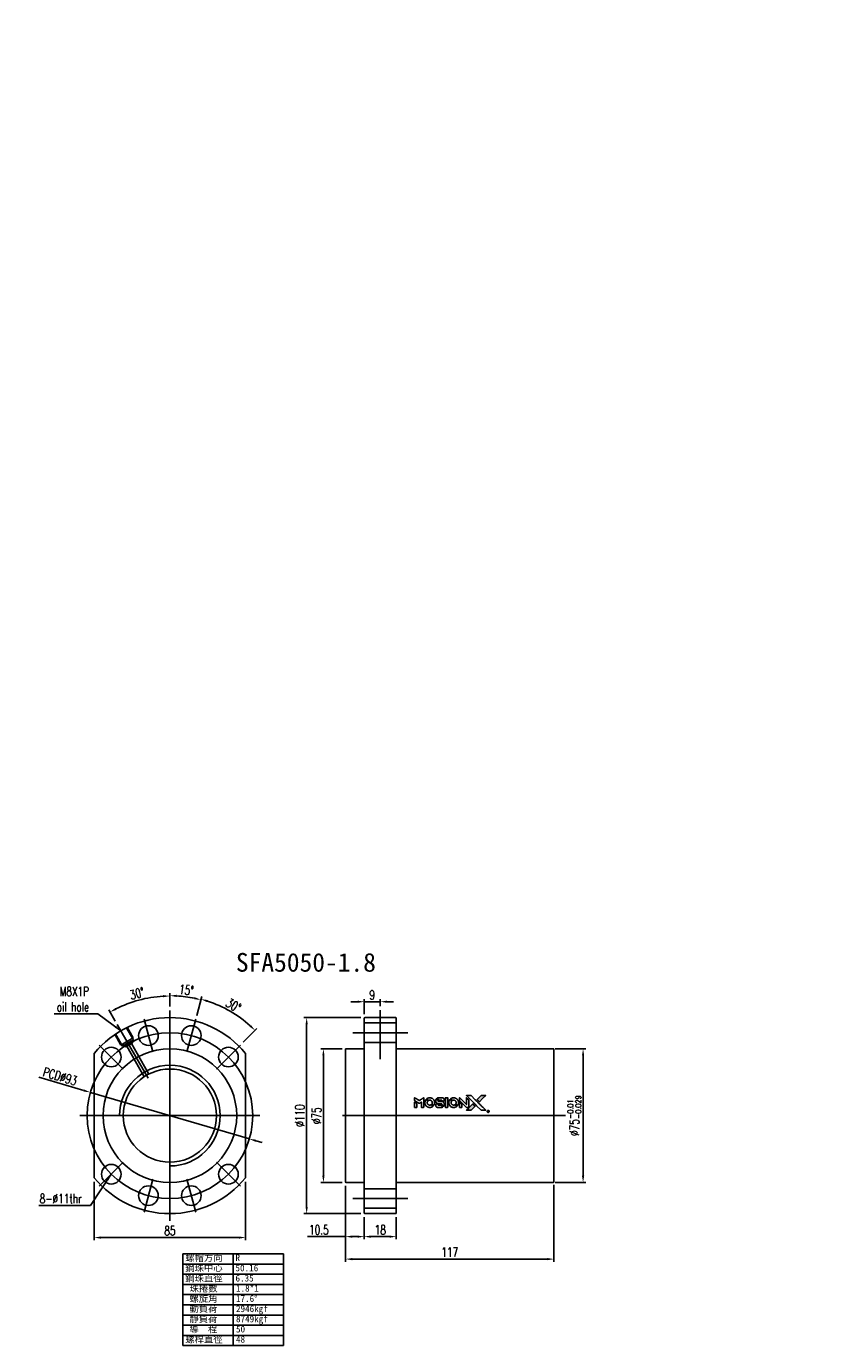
# Model space of a CAD drawing. Extents: x 0 to 906, y -35 to 705.
import ezdxf
from ezdxf.enums import TextEntityAlignment as Align
from ezdxf.lldxf.tags import DXFTag

# ---------------------------------------------------------------- set-up
doc = ezdxf.new("R2010")
doc.units = 0
doc.header["$LTSCALE"] = 2
doc.header["$MEASUREMENT"] = 0
for name, color, linetype in [('CL', 1, 'CENTER'), ('DIM', 4, 'Continuous'), ('HID', 2, 'DASHED')]:
    doc.layers.add(name, color=color, linetype=linetype)
doc.styles.add('DIM-7', font='SIMPLEX.shx', dxfattribs={"width": 0.7, "bigfont": 'chineset.shx'})
doc.styles.add('T', font='txt')
tags = doc.linetypes.add('CENTER', pattern=[2, 1.25, -0.25, 0.25, -0.25]).pattern_tags.tags
tags[10:11] = [DXFTag(74, 4), DXFTag(75, 0), DXFTag(340, '0'), DXFTag(46, 0.0), DXFTag(50, 0.0), DXFTag(44, 0.0), DXFTag(45, 0.0)]
tags[8:9] = [DXFTag(74, 4), DXFTag(75, 0), DXFTag(340, '0'), DXFTag(46, 0.0), DXFTag(50, 0.0), DXFTag(44, 0.0), DXFTag(45, 0.0)]
tags[6:7] = [DXFTag(74, 4), DXFTag(75, 0), DXFTag(340, '0'), DXFTag(46, 0.0), DXFTag(50, 0.0), DXFTag(44, 0.0), DXFTag(45, 0.0)]
tags[4:5] = [DXFTag(74, 4), DXFTag(75, 0), DXFTag(340, '0'), DXFTag(46, 0.0), DXFTag(50, 0.0), DXFTag(44, 0.0), DXFTag(45, 0.0)]
tags = doc.linetypes.add('DASHED', pattern=[0.75, 0.5, -0.25]).pattern_tags.tags
tags[6:7] = [DXFTag(74, 4), DXFTag(75, 0), DXFTag(340, '0'), DXFTag(46, 0.0), DXFTag(50, 0.0), DXFTag(44, 0.0), DXFTag(45, 0.0)]
tags[4:5] = [DXFTag(74, 4), DXFTag(75, 0), DXFTag(340, '0'), DXFTag(46, 0.0), DXFTag(50, 0.0), DXFTag(44, 0.0), DXFTag(45, 0.0)]
doc.dimstyles.new('CNS', dxfattribs={"dimtxt": 3.5, "dimasz": 2.5, "dimexe": 1, "dimexo": 1.5, "dimgap": 0.09, "dimtad": 0, "dimdsep": 46, "dimtxsty": 'DIM-7', "dimcen": 0.09, "dimclrd": 1, "dimclre": 1, "dimclrt": 4, "dimadec": 0, "dimazin": 0, "dimtfac": 1, "dimtix": 1, "dimtmove": 2, "dimatfit": 3, "dimfxl": 1, "dimtvp": 0.971429, "dimtolj": 1, "dimarcsym": 0})

# ---------------------------------------------------------------- blocks, each defined once
blk = doc.blocks.new('salomechen')
at = {"layer": 'DIM', "color": 4, "insert": (137.9, 152.31), "char_height": 3, "attachment_point": 1, "style": 'DIM-7'}
blk.add_mtext('\\A1;', dxfattribs=at)
blk = doc.blocks.new('*D4')
at = {"lineweight": -2, "transparency": 16777216}
for p, q in [((38.31, 56.73), (38.31, 23.96)), ((123.31, 56.73), (123.31, 23.96)), ((42.06, 25.46), (119.56, 25.46))]:
    blk.add_line(p, q, dxfattribs=at)
at = {"transparency": 16777216}
for points in [[(42.06, 26.08), (42.06, 24.83), (38.31, 25.46)], [(119.56, 26.08), (119.56, 24.83), (123.31, 25.46)]]:
    blk.add_solid(points, dxfattribs=at)
at = {"layer": 'DEFPOINTS', "color": 0, "transparency": 16777216}
for p in [(38.31, 58.98), (123.31, 58.98), (123.31, 25.46)]:
    blk.add_point(p, dxfattribs=at)
at = {"transparency": 16777216, "insert": (80.81, 29.28), "char_height": 5.25, "attachment_point": 5, "style": 'DIM-7'}
blk.add_mtext('\\A1;85', dxfattribs=at)
blk = doc.blocks.new('*D5')
at = {"lineweight": -2, "transparency": 16777216}
for p, q in [((80.81, 155.14), (80.81, 162.52)), ((50.18, 146.94), (46.49, 153.33))]:
    blk.add_line(p, q, dxfattribs=at)
blk.add_arc((80.81, 93.89), 67.13, 93.20102, 116.79898, dxfattribs=at)
at = {"transparency": 16777216}
for points in [[(77.04, 161.54), (77.07, 160.3), (80.81, 161.02)], [(50.84, 153.26), (50.24, 154.36), (47.24, 152.03)]]:
    blk.add_solid(points, dxfattribs=at)
at = {"layer": 'DEFPOINTS', "color": 0, "transparency": 16777216}
for p in [(69.15, 160), (80.81, 152.89), (51.31, 144.99), (68.68, 114.9), (80.81, 34.89)]:
    blk.add_point(p, dxfattribs=at)
at = {"transparency": 16777216, "insert": (62.44, 162.43), "char_height": 5.25, "attachment_point": 5, "rotation": 15, "style": 'DIM-7'}
blk.add_mtext('\\A1;30°', dxfattribs=at)
blk = doc.blocks.new('*D6')
at = {"lineweight": -2, "transparency": 16777216}
for p, q in [((7.19, 115.41), (32.57, 107.99)), ((125.44, 80.85), (36.17, 106.94)), ((129.04, 79.8), (132.64, 78.75))]:
    blk.add_line(p, q, dxfattribs=at)
at = {"transparency": 16777216}
for points in [[(32.75, 108.59), (32.4, 107.39), (36.17, 106.94)], [(129.21, 80.4), (128.86, 79.2), (125.44, 80.85)]]:
    blk.add_solid(points, dxfattribs=at)
at = {"layer": 'DEFPOINTS', "color": 0, "transparency": 16777216}
for p in [(36.17, 106.94), (125.44, 80.85)]:
    blk.add_point(p, dxfattribs=at)
at = {"transparency": 16777216, "insert": (19.15, 115.9), "char_height": 5.25, "attachment_point": 5, "rotation": 343.70853, "style": 'DIM-7'}
blk.add_mtext('\\A1;PCD∅93', dxfattribs=at)
blk = doc.blocks.new('*D7')
at = {"lineweight": -2, "transparency": 16777216}
for p, q in [((179.38, 54.44), (179.38, 24.48)), ((189.88, 36.94), (189.88, 24.48)), ((179.38, 25.98), (157.97, 25.98)), ((186.13, 25.98), (183.13, 25.98))]:
    blk.add_line(p, q, dxfattribs=at)
at = {"transparency": 16777216}
for points in [[(183.13, 26.61), (183.13, 25.36), (179.38, 25.98)], [(186.13, 26.61), (186.13, 25.36), (189.88, 25.98)]]:
    blk.add_solid(points, dxfattribs=at)
at = {"layer": 'DEFPOINTS', "color": 0, "transparency": 16777216}
for p in [(179.38, 56.69), (189.88, 39.19), (189.88, 25.98)]:
    blk.add_point(p, dxfattribs=at)
at = {"transparency": 16777216, "insert": (164.42, 29.81), "char_height": 5.25, "attachment_point": 5, "style": 'DIM-7'}
blk.add_mtext('\\A1;10.5', dxfattribs=at)
blk = doc.blocks.new('*D8')
at = {"lineweight": -2, "transparency": 16777216}
for p, q in [((189.88, 36.94), (189.88, 24.48)), ((207.88, 36.94), (207.88, 24.48)), ((193.63, 25.98), (204.13, 25.98))]:
    blk.add_line(p, q, dxfattribs=at)
at = {"transparency": 16777216}
for points in [[(193.63, 26.61), (193.63, 25.36), (189.88, 25.98)], [(204.13, 26.61), (204.13, 25.36), (207.88, 25.98)]]:
    blk.add_solid(points, dxfattribs=at)
at = {"layer": 'DEFPOINTS', "color": 0, "transparency": 16777216}
for p in [(189.88, 39.19), (207.88, 39.19), (207.88, 25.98)]:
    blk.add_point(p, dxfattribs=at)
at = {"transparency": 16777216, "insert": (198.88, 29.81), "char_height": 5.25, "attachment_point": 5, "style": 'DIM-7'}
blk.add_mtext('\\A1;18', dxfattribs=at)
blk = doc.blocks.new('*D9')
at = {"lineweight": -2, "transparency": 16777216}
for p, q in [((179.38, 54.44), (179.38, 11.87)), ((296.38, 55), (296.38, 11.87)), ((183.13, 13.37), (292.63, 13.37))]:
    blk.add_line(p, q, dxfattribs=at)
at = {"transparency": 16777216}
for points in [[(183.13, 13.99), (183.13, 12.74), (179.38, 13.37)], [(292.63, 13.99), (292.63, 12.74), (296.38, 13.37)]]:
    blk.add_solid(points, dxfattribs=at)
at = {"layer": 'DEFPOINTS', "color": 0, "transparency": 16777216}
for p in [(179.38, 56.69), (296.38, 57.25), (296.38, 13.37)]:
    blk.add_point(p, dxfattribs=at)
at = {"transparency": 16777216, "insert": (237.88, 17.19), "char_height": 5.25, "attachment_point": 5, "style": 'DIM-7'}
blk.add_mtext('\\A1;117', dxfattribs=at)
blk = doc.blocks.new('*D10')
at = {"lineweight": -2, "transparency": 16777216}
for p, q in [((177.43, 131.39), (165.48, 131.39)), ((166.98, 127.64), (166.98, 60.14)), ((177.43, 56.39), (165.48, 56.39))]:
    blk.add_line(p, q, dxfattribs=at)
at = {"transparency": 16777216}
for points in [[(166.36, 127.64), (167.61, 127.64), (166.98, 131.39)], [(166.36, 60.14), (167.61, 60.14), (166.98, 56.39)]]:
    blk.add_solid(points, dxfattribs=at)
at = {"layer": 'DEFPOINTS', "color": 0, "transparency": 16777216}
for p in [(179.68, 131.39), (166.98, 56.39), (179.68, 56.39)]:
    blk.add_point(p, dxfattribs=at)
at = {"transparency": 16777216, "insert": (163.16, 93.89), "char_height": 5.25, "attachment_point": 5, "rotation": 90, "style": 'DIM-7'}
blk.add_mtext('\\A1;%%C75', dxfattribs=at)
blk = doc.blocks.new('*D11')
at = {"lineweight": -2, "transparency": 16777216}
for p, q in [((297.13, 131.39), (314.22, 131.39)), ((312.72, 127.64), (312.72, 60.14)), ((297.13, 56.39), (314.22, 56.39))]:
    blk.add_line(p, q, dxfattribs=at)
at = {"transparency": 16777216}
for points in [[(312.1, 127.64), (313.35, 127.64), (312.72, 131.39)], [(312.1, 60.14), (313.35, 60.14), (312.72, 56.39)]]:
    blk.add_solid(points, dxfattribs=at)
at = {"layer": 'DEFPOINTS', "color": 0, "transparency": 16777216}
for p in [(294.88, 131.39), (294.88, 56.39), (312.72, 56.39)]:
    blk.add_point(p, dxfattribs=at)
at = {"transparency": 16777216, "insert": (307.85, 93.89), "char_height": 5.25, "attachment_point": 5, "rotation": 90, "style": 'DIM-7'}
blk.add_mtext('\\A1;%%C75{\\H3.15;\\S-0.01^ -0.029;}', dxfattribs=at)
blk = doc.blocks.new('*D12')
at = {"lineweight": -2, "transparency": 16777216}
for p, q in [((80.81, 155.14), (80.81, 162.7)), ((95.88, 150.16), (98.61, 160.36))]:
    blk.add_line(p, q, dxfattribs=at)
blk.add_arc((80.81, 93.89), 67.31, 78.19266, 86.80734, dxfattribs=at)
at = {"transparency": 16777216}
for points in [[(84.54, 160.47), (84.57, 161.72), (80.81, 161.2)], [(94.72, 160.38), (94.43, 159.17), (98.23, 158.91)]]:
    blk.add_solid(points, dxfattribs=at)
at = {"layer": 'DEFPOINTS', "color": 0, "transparency": 16777216}
for p in [(92.49, 160.18), (80.81, 152.89), (95.3, 147.99), (90.38, 129.63), (80.81, 34.89)]:
    blk.add_point(p, dxfattribs=at)
at = {"transparency": 16777216, "insert": (90.09, 164.42), "char_height": 5.25, "attachment_point": 5, "rotation": 352.5, "style": 'DIM-7'}
blk.add_mtext('\\A1;15°', dxfattribs=at)
blk = doc.blocks.new('*D13')
at = {"lineweight": -2, "transparency": 16777216}
for p, q in [((95.88, 150.16), (98.7, 160.69)), ((121.99, 135.08), (129.7, 142.79))]:
    blk.add_line(p, q, dxfattribs=at)
blk.add_arc((80.81, 93.89), 67.65, 48.17651, 71.82349, dxfattribs=at)
at = {"transparency": 16777216}
for points in [[(101.73, 157.57), (102.09, 158.77), (98.31, 159.24)], [(126.35, 144.76), (125.49, 143.85), (128.64, 141.73)]]:
    blk.add_solid(points, dxfattribs=at)
at = {"layer": 'DEFPOINTS', "color": 0, "transparency": 16777216}
for p in [(119.61, 149.31), (95.3, 147.99), (120.4, 133.49), (90.38, 129.63), (106.97, 120.06)]:
    blk.add_point(p, dxfattribs=at)
at = {"transparency": 16777216, "insert": (116.54, 155.79), "char_height": 5.25, "attachment_point": 5, "rotation": 330, "style": 'DIM-7'}
blk.add_mtext('\\A1;30°', dxfattribs=at)
blk = doc.blocks.new('*D14')
at = {"lineweight": -2, "transparency": 16777216}
for p, q in [((187.93, 148.89), (156.08, 148.89)), ((157.58, 42.64), (157.58, 145.14)), ((187.93, 38.89), (156.08, 38.89))]:
    blk.add_line(p, q, dxfattribs=at)
at = {"transparency": 16777216}
for points in [[(156.96, 145.14), (158.21, 145.14), (157.58, 148.89)], [(156.96, 42.64), (158.21, 42.64), (157.58, 38.89)]]:
    blk.add_solid(points, dxfattribs=at)
at = {"layer": 'DEFPOINTS', "color": 0, "transparency": 16777216}
for p in [(157.58, 148.89), (190.18, 148.89), (190.18, 38.89)]:
    blk.add_point(p, dxfattribs=at)
at = {"transparency": 16777216, "insert": (153.76, 93.89), "char_height": 5.25, "attachment_point": 5, "rotation": 90, "style": 'DIM-7'}
blk.add_mtext('\\A1;%%C110', dxfattribs=at)
blk = doc.blocks.new('*D17')
at = {"lineweight": -2, "transparency": 16777216}
for p, q in [((186.13, 157.82), (182.38, 157.82)), ((189.88, 150.84), (189.88, 159.32)), ((189.88, 157.82), (198.88, 157.82)), ((198.88, 155.32), (198.88, 159.32)), ((202.63, 157.82), (206.38, 157.82))]:
    blk.add_line(p, q, dxfattribs=at)
at = {"transparency": 16777216}
for points in [[(186.13, 158.44), (186.13, 157.19), (189.88, 157.82)], [(202.63, 158.44), (202.63, 157.19), (198.88, 157.82)]]:
    blk.add_solid(points, dxfattribs=at)
at = {"layer": 'DEFPOINTS', "color": 0, "transparency": 16777216}
for p in [(198.88, 157.82), (189.88, 148.59), (198.88, 153.07)]:
    blk.add_point(p, dxfattribs=at)
at = {"transparency": 16777216, "insert": (194.38, 161.64), "char_height": 5.25, "attachment_point": 5, "style": 'DIM-7'}
blk.add_mtext('\\A1;9', dxfattribs=at)

msp = doc.modelspace()

# ---------------------------------------------------------------- hatches: boundary and pattern name
at = {"linetype": 'Continuous'}
h = msp.add_hatch(color=0, dxfattribs=at)
h.dxf.hatch_style = 1
h.paths.add_polyline_path([(258.125, 105.181), (256.835, 105.18), (255.544, 105.18), (254.433, 104.06, 0.000288), (254.007, 103.631, 0.000479), (253.648, 103.268, 0.000013), (253.323, 102.939, 0.197177), (253.321, 102.934, 0.1112764), (253.322, 102.931, 0.0015954), (253.715, 102.534, 0.0005055), (253.961, 102.288), (254.6, 101.649), (256.362, 103.415)])
h.paths.add_polyline_path([(250.955, 98.01), (252.084, 99.139), (251.443, 99.78, 0.000476), (251.197, 100.026, 0.0015067), (250.799, 100.42, 0.2256647), (250.793, 100.42, 0.0011115), (250.254, 99.883, 0.0003511), (249.92, 99.548, 0.000108), (248.507, 98.13, 0.0006916), (247.794, 97.411, 0.0000771), (247.301, 96.913, 0.1975269), (247.293, 96.895, 0.2961744), (247.298, 96.888, 0.0041949), (247.93, 96.881, 0.0005293), (248.56, 96.88), (249.825, 96.88)])

# ---------------------------------------------------------------- linework, layer by layer
at = {"color": 0, "ltscale": 5}
for p, q in [((80.806, 152.894), (80.806, 34.894)), ((131.306, 93.894), (30.306, 93.894))]:
    msp.add_line(p, q, dxfattribs=at)
at = {"color": 0}
for p, q in [((189.884, 148.594), (189.884, 128.804)), ((207.584, 148.894), (190.184, 148.894)), ((207.884, 148.594), (207.884, 128.804)), ((38.306, 58.983), (38.306, 128.804)), ((123.306, 128.804), (123.306, 58.983)), ((179.384, 56.694), (179.384, 131.094)), ((189.884, 131.394), (179.684, 131.394)), ((189.884, 128.804), (189.884, 58.983)), ((296.084, 131.394), (207.884, 131.394)), ((207.884, 128.804), (207.884, 58.983)), ((296.384, 56.694), (296.384, 131.094)), ((179.684, 56.394), (189.884, 56.394)), ((189.884, 58.983), (189.884, 39.194)), ((207.884, 58.983), (207.884, 39.194)), ((207.884, 56.394), (296.084, 56.394)), ((190.184, 38.894), (207.584, 38.894)), ((144.532, 16.289), (88.099, 16.289)), ((88.099, 16.289), (88.099, -35.181)), ((116.316, 16.289), (116.316, -35.181)), ((144.532, 16.289), (144.532, -35.181)), ((144.532, 10.57), (88.099, 10.57)), ((144.532, 4.851), (88.099, 4.851)), ((144.532, -0.868), (88.099, -0.868)), ((144.532, -6.587), (88.099, -6.587)), ((144.532, -12.305), (88.099, -12.305)), ((144.532, -18.024), (88.099, -18.024)), ((144.532, -23.743), (88.099, -23.743)), ((144.532, -29.462), (88.099, -29.462)), ((144.532, -35.181), (88.099, -35.181))]:
    msp.add_line(p, q, dxfattribs=at)
for points in [[(218.194, 103.113), (218.194, 102.291), (218.419, 102.153, -0.000297), (218.557, 102.069, -0.000037), (218.858, 101.885, -0.000043), (219.215, 101.666, -0.000036), (219.596, 101.432, 0.000044), (219.969, 101.203, 0.000063), (220.301, 101, 0.000035), (220.581, 100.829, 0.0009), (220.657, 100.782), (220.767, 100.715), (220.911, 100.804, 0.001175), (220.994, 100.856, 0.000208), (221.15, 100.952, 0.000225), (221.332, 101.066, 0.000203), (221.521, 101.184, -0.000711), (221.701, 101.295, -0.001119), (221.855, 101.391, -0.000263), (221.991, 101.474, -0.04589), (222.006, 101.482, -0.519312), (222.02, 101.473, -0.001914), (222.023, 101.253, -0.003124), (222.026, 100.889, -0.000285), (222.027, 99.984), (222.027, 98.479), (222.552, 98.479, 0.001727), (222.928, 98.481, 0.025279), (223.061, 98.488, 0.073886), (223.138, 98.508, 0.07426), (223.206, 98.55, 0.03264), (223.223, 98.567, 0.01784), (223.242, 98.589, 0.017712), (223.26, 98.614, 0.026854), (223.274, 98.636), (223.302, 98.689), (223.305, 101.314), (223.309, 103.939), (223.28, 103.921, -0.004595), (223.259, 103.908, -0.00016), (223.18, 103.858, -0.000298), (223.085, 103.799, -0.000208), (222.978, 103.733, 0.000986), (222.666, 103.539, 0.00025), (222.159, 103.221, 0.000268), (221.618, 102.883, 0.000436), (221.16, 102.594, -0.002932), (221.008, 102.5, -0.004718), (220.878, 102.422, -0.001113), (220.764, 102.355, -0.227179), (220.751, 102.354, -0.045982), (220.739, 102.361, -0.000145), (220.585, 102.455, -0.000825), (220.412, 102.561, -0.000517), (220.21, 102.687, 0.000056), (219.516, 103.118, 0.000289), (219.133, 103.356, 0.000481), (218.846, 103.533, 0.000418), (218.546, 103.718), (218.194, 103.934)], [(226.386, 103.909, 0.024131), (226.153, 103.873, 0.022344), (225.918, 103.814, 0.021883), (225.684, 103.733, 0.020884), (225.455, 103.631, 0.010669), (225.325, 103.563, 0.010389), (225.196, 103.488, 0.010913), (225.082, 103.415, 0.022227), (224.996, 103.352), (224.964, 103.327), (225.377, 102.921, 0.002452), (225.538, 102.764, 0.003628), (225.681, 102.629, 0.001662), (225.804, 102.514, 0.070159), (225.834, 102.494, 0.047671), (225.857, 102.485, 0.018624), (225.891, 102.476, 0.017921), (225.929, 102.47, 0.018804), (225.967, 102.467, 0.018255), (226.019, 102.466, 0.041312), (226.058, 102.47, 0.037164), (226.098, 102.48, 0.012342), (226.155, 102.502, -0.015101), (226.293, 102.552, -0.035998), (226.398, 102.579, -0.033244), (226.512, 102.592, -0.011249), (226.678, 102.596, -0.004059), (226.813, 102.595, -0.019693), (226.889, 102.591, -0.027943), (226.953, 102.581, -0.014411), (227.03, 102.562, -0.033089), (227.215, 102.499, -0.033887), (227.388, 102.412, -0.034021), (227.547, 102.304, -0.033942), (227.689, 102.174, -0.02816), (227.817, 102.026, -0.035032), (227.917, 101.874, -0.035269), (227.995, 101.711, -0.029196), (228.055, 101.528, -0.037862), (228.093, 101.317, -0.043657), (228.097, 101.113, -0.043064), (228.065, 100.909, -0.035184), (227.997, 100.698, 0.033699), (227.965, 100.598, 0.052815), (227.952, 100.509, 0.059167), (227.959, 100.426, 0.058972), (227.984, 100.348, 0.059208), (228.022, 100.287, 0.021125), (228.089, 100.209, 0.008691), (228.214, 100.082, 0.000851), (228.521, 99.78, 0.001873), (228.678, 99.627, 0.013884), (228.755, 99.556, 0.022355), (228.802, 99.519, 0.341453), (228.822, 99.519, 0.073011), (228.861, 99.563, 0.004587), (228.955, 99.707, 0.00748), (229.047, 99.856, 0.016837), (229.111, 99.973, 0.028606), (229.236, 100.257, 0.031352), (229.323, 100.545, 0.031004), (229.375, 100.845, 0.0268), (229.392, 101.163, 0.026698), (229.374, 101.501, 0.03002), (229.32, 101.822, 0.030357), (229.228, 102.13, 0.028554), (229.099, 102.432, 0.062944), (228.725, 102.992, 0.062206), (228.223, 103.444, 0.062448), (227.627, 103.758, 0.064355), (226.978, 103.91, 0.017377), (226.848, 103.919, 0.008369), (226.681, 103.921, 0.008367), (226.515, 103.918, 0.01757)], [(231.475, 103.915, 0.018538), (231.393, 103.904, 0.010695), (231.295, 103.886, 0.01068), (231.198, 103.863, 0.017678), (231.117, 103.839, 0.013849), (231.025, 103.806, 0.011814), (230.93, 103.766, 0.004513), (230.842, 103.725, 0.290035), (230.834, 103.712, 0.196418), (230.837, 103.704, 0.000124), (230.993, 103.545, 0.001477), (231.168, 103.368, 0.000898), (231.376, 103.159), (231.919, 102.617), (232.598, 102.614, -0.001471), (233.111, 102.609, -0.028714), (233.269, 102.598, -0.097073), (233.357, 102.569, -0.084199), (233.433, 102.508, -0.042698), (233.469, 102.459, -0.053912), (233.493, 102.408, -0.051004), (233.507, 102.351, -0.032967), (233.512, 102.284, 0.00807), (233.512, 102.249, 0.003023), (233.514, 102.2, 0.002994), (233.517, 102.148, 0.003629), (233.52, 102.098), (233.528, 101.982), (234.048, 101.982, 0.001618), (234.296, 101.983, 0.005206), (234.461, 101.985, 0.00535), (234.576, 101.99, 0.060675), (234.62, 101.997, 0.048484), (234.645, 102.008, 0.02389), (234.674, 102.025, 0.022812), (234.705, 102.047, 0.02462), (234.732, 102.07, 0.061781), (234.784, 102.136, 0.080179), (234.814, 102.207, 0.048561), (234.828, 102.308, 0.010021), (234.831, 102.489, 0.016602), (234.823, 102.731, 0.031409), (234.798, 102.925, 0.036474), (234.752, 103.093, 0.03439), (234.682, 103.256, 0.065928), (234.503, 103.514, 0.069066), (234.265, 103.711, 0.065697), (233.972, 103.844, 0.051559), (233.63, 103.91, 0.020904), (233.446, 103.918, 0.000451), (232.548, 103.921, 0.000419), (231.645, 103.922, 0.022759)], [(235.456, 101.204), (235.459, 98.486), (235.993, 98.486), (236.526, 98.486), (236.589, 98.518, 0.071429), (236.642, 98.555, 0.054799), (236.688, 98.609, 0.053585), (236.722, 98.674, 0.060698), (236.739, 98.741, 0.033975), (236.747, 98.853, 0.000112), (236.747, 100.235, 0.000726), (236.745, 101.588, 0.001084), (236.739, 102.772), (236.731, 103.923), (236.092, 103.923), (235.453, 103.923)], [(239.794, 103.909, 0.023681), (239.568, 103.874, 0.022402), (239.342, 103.818, 0.021929), (239.118, 103.741, 0.020503), (238.896, 103.642, 0.013745), (238.77, 103.576, 0.009767), (238.632, 103.495, 0.009658), (238.506, 103.414, 0.027804), (238.424, 103.352), (238.393, 103.325), (238.792, 102.926, 0.002053), (238.985, 102.734, 0.006738), (239.115, 102.61, 0.007826), (239.206, 102.527, 0.063909), (239.253, 102.495, 0.061532), (239.325, 102.47, 0.068674), (239.398, 102.464, 0.052072), (239.484, 102.478, 0.019648), (239.602, 102.515, -0.018366), (239.746, 102.56, -0.0288), (239.872, 102.588, -0.029061), (240.001, 102.6, -0.019155), (240.149, 102.6, -0.053809), (240.468, 102.553, -0.058833), (240.76, 102.439, -0.058566), (241.019, 102.26, -0.052525), (241.239, 102.02, -0.044733), (241.364, 101.816, -0.040573), (241.455, 101.586, -0.041123), (241.507, 101.348, -0.04951), (241.515, 101.12, -0.017369), (241.504, 101.013, -0.024255), (241.487, 100.918, -0.023787), (241.46, 100.824, -0.015798), (241.42, 100.719, 0.010631), (241.395, 100.653, 0.033653), (241.381, 100.607, 0.037806), (241.375, 100.563, 0.016307), (241.374, 100.503, 0.068179), (241.39, 100.388, 0.095747), (241.436, 100.295, 0.033418), (241.546, 100.172, 0.002133), (241.89, 99.834, 0.001452), (242.086, 99.645, 0.012393), (242.175, 99.563, 0.020479), (242.229, 99.52, 0.344362), (242.25, 99.521, 0.074287), (242.293, 99.568, 0.005454), (242.387, 99.715, 0.008391), (242.48, 99.87, 0.017097), (242.547, 99.995, 0.027375), (242.657, 100.253, 0.02835), (242.737, 100.519, 0.027723), (242.787, 100.797, 0.023913), (242.81, 101.093, 0.027047), (242.801, 101.449, 0.031685), (242.753, 101.783, 0.032425), (242.664, 102.102, 0.031013), (242.534, 102.411, 0.037914), (242.317, 102.777, 0.040153), (242.05, 103.099, 0.039834), (241.733, 103.376, 0.036173), (241.367, 103.609, 0.040752), (241.007, 103.767, 0.035885), (240.612, 103.872, 0.035491), (240.2, 103.921, 0.037615)], [(243.448, 103.125), (243.448, 102.299), (245.361, 100.389), (247.274, 98.479), (247.807, 98.483, 0.0008), (248.15, 98.485, 0.010795), (248.275, 98.489, 0.030495), (248.344, 98.497, 0.080372), (248.391, 98.513, 0.03816), (248.437, 98.542, 0.041799), (248.476, 98.577, 0.042486), (248.508, 98.618, 0.042078), (248.533, 98.663, 0.099276), (248.547, 98.728, 0.003302), (248.552, 98.994, 0.002586), (248.554, 99.458, 0.000204), (248.552, 100.694), (248.548, 102.673), (247.911, 103.308), (247.274, 103.942), (247.268, 102.04), (247.262, 100.138), (245.39, 102.019, 0.000253), (244.67, 102.742, 0.000412), (244.058, 103.355, 0.000041), (243.509, 103.903, 0.041338), (243.483, 103.926), (243.448, 103.951)], [(248.811, 103.628, -0.000056), (249.583, 102.855, -0.000021), (250.666, 101.769, -0.000021), (251.845, 100.587, -0.000025), (252.951, 99.479), (255.542, 96.88), (256.827, 96.883), (258.111, 96.887), (256.379, 98.63, 0.000274), (255.547, 99.468, 0.000123), (254.451, 100.567, 0.000121), (253.293, 101.729, 0.000165), (252.248, 102.777), (249.848, 105.18), (248.555, 105.18), (247.262, 105.18)], [(254.433, 104.06, 0.000288), (254.007, 103.631, 0.000479), (253.648, 103.268, 0.000013), (253.323, 102.939, 0.197177), (253.321, 102.934, 0.197497), (253.323, 102.929, 0.00004), (253.509, 102.741, 0.000836), (253.715, 102.534, 0.000505), (253.961, 102.288), (254.6, 101.649), (256.362, 103.415), (258.125, 105.181), (256.835, 105.18), (255.544, 105.18)], [(218.194, 99.926), (218.194, 98.479), (218.721, 98.479, 0.000842), (219.056, 98.48, 0.010591), (219.183, 98.483, 0.028995), (219.254, 98.49, 0.069543), (219.305, 98.506, 0.051063), (219.351, 98.534, 0.039932), (219.395, 98.573, 0.039414), (219.433, 98.619, 0.045845), (219.462, 98.669, 0.094811), (219.474, 98.719, 0.007124), (219.479, 98.861, 0.004713), (219.481, 99.103, 0.000534), (219.481, 99.653), (219.481, 100.591), (219.348, 100.673, 0.000828), (218.962, 100.911, 0.000879), (218.582, 101.143, 0.000048), (218.211, 101.37, 0.137596), (218.2, 101.373, 0.413028), (218.197, 101.37, 0.000016), (218.196, 100.948, 0.000623), (218.195, 100.481, 0.000374)], [(224.468, 102.803, 0.064158), (224.131, 102.173, 0.06356), (223.964, 101.475, 0.064004), (223.978, 100.763, 0.066747), (224.173, 100.088, 0.04321), (224.403, 99.666, 0.044737), (224.701, 99.295, 0.044901), (225.059, 98.984, 0.044184), (225.468, 98.74, 0.026293), (225.78, 98.609, 0.033344), (226.079, 98.524, 0.033227), (226.388, 98.479, 0.025815), (226.728, 98.47, 0.023119), (227.054, 98.494, 0.031044), (227.344, 98.546, 0.031337), (227.624, 98.634, 0.024258), (227.916, 98.763, 0.015622), (228.018, 98.819, 0.008495), (228.141, 98.893, 0.008415), (228.257, 98.969, 0.020814), (228.339, 99.029), (228.377, 99.059), (227.986, 99.454, 0.002843), (227.692, 99.747, 0.033917), (227.571, 99.852, 0.087906), (227.48, 99.897, 0.073302), (227.373, 99.913, 0.022047), (227.321, 99.911, 0.026465), (227.273, 99.904, 0.022233), (227.219, 99.891, 0.009985), (227.149, 99.869, -0.039011), (226.897, 99.806, -0.044398), (226.649, 99.787, -0.045096), (226.405, 99.811, -0.04265), (226.164, 99.88, -0.071154), (225.824, 100.067, -0.068827), (225.547, 100.343, -0.068713), (225.354, 100.685, -0.070507), (225.263, 101.064, -0.028605), (225.257, 101.226, -0.031418), (225.27, 101.382, -0.031044), (225.303, 101.538, -0.02668), (225.356, 101.696, 0.038913), (225.385, 101.79, 0.043732), (225.397, 101.883, 0.047754), (225.393, 101.969, 0.075756), (225.372, 102.039, 0.07294), (225.347, 102.075, 0.003456), (225.248, 102.183, 0.005023), (225.117, 102.32, 0.002422), (224.947, 102.493, 0.000819), (224.793, 102.647, 0.001349), (224.662, 102.777, 0.0001), (224.545, 102.893, 0.205335), (224.54, 102.895, 0.219821), (224.536, 102.893, 0.002494), (224.516, 102.868, 0.007089), (224.493, 102.838, 0.004494)], [(230.212, 100.396, 0.065483), (230.15, 100.365, 0.053271), (230.092, 100.317, 0.052018), (230.045, 100.257, 0.0556), (230.013, 100.189, 0.036839), (230.001, 100.145, 0.026922), (229.995, 100.095, 0.016905), (229.991, 100.026, 0.004317), (229.991, 99.913, 0.016369), (230, 99.679, 0.029936), (230.024, 99.489, 0.03418), (230.068, 99.321, 0.031327), (230.136, 99.156, 0.046935), (230.258, 98.955, 0.054053), (230.411, 98.789, 0.053701), (230.597, 98.66, 0.045364), (230.817, 98.564, 0.032479), (231.011, 98.514, 0.03386), (231.208, 98.49, 0.013578), (231.517, 98.481, 0.001155), (232.313, 98.483, 0.000413), (232.996, 98.486, 0.005008), (233.258, 98.49, 0.013199), (233.406, 98.498, 0.033956), (233.513, 98.514, 0.013909), (233.623, 98.541, 0.010864), (233.741, 98.577, 0.010938), (233.848, 98.614, 0.028702), (233.923, 98.647), (233.98, 98.676), (233.431, 99.232), (232.883, 99.788), (232.242, 99.787, -0.001504), (231.968, 99.788, -0.00328), (231.758, 99.79, -0.001901), (231.594, 99.794, -0.061333), (231.554, 99.8, -0.063621), (231.499, 99.823, -0.048633), (231.445, 99.861, -0.046769), (231.398, 99.911, -0.047961), (231.361, 99.969, -0.02678), (231.34, 100.018, -0.050957), (231.328, 100.059, -0.029398), (231.323, 100.115, -0.00401), (231.318, 100.232), (231.313, 100.421), (230.797, 100.42, 0.001061), (230.489, 100.42, 0.009147), (230.352, 100.416, 0.020721), (230.27, 100.41, 0.051619)], [(230.284, 103.21, 0.023289), (230.201, 103.081, 0.026845), (230.135, 102.95, 0.026047), (230.081, 102.809, 0.019751), (230.037, 102.65, 0.013249), (230.018, 102.56, 0.025169), (230.008, 102.486, 0.016532), (230.004, 102.395, 0.002937), (230.003, 102.223, 0.003317), (230.004, 102.07, 0.011808), (230.007, 101.972, 0.01777), (230.014, 101.898, 0.021476), (230.026, 101.829, 0.04325), (230.116, 101.541, 0.045753), (230.254, 101.277, 0.04649), (230.434, 101.047, 0.047672), (230.653, 100.857, 0.025315), (230.747, 100.796, 0.015208), (230.864, 100.734, 0.01512), (230.986, 100.677, 0.022488), (231.096, 100.637, 0.027857), (231.268, 100.592, 0.034138), (231.432, 100.57, 0.014286), (231.682, 100.562, 0.00124), (232.32, 100.56, -0.00103), (232.711, 100.56, -0.002552), (232.997, 100.557, -0.001594), (233.215, 100.553, -0.047676), (233.269, 100.547, -0.085307), (233.364, 100.509, -0.097789), (233.436, 100.442, -0.085947), (233.483, 100.346, -0.051339), (233.507, 100.22, 0.014634), (233.511, 100.177, 0.015028), (233.519, 100.135, 0.014927), (233.527, 100.099, 0.059415), (233.536, 100.078, 0.070595), (233.569, 100.032, 0.00028), (234.02, 99.576, 0.000111), (234.482, 99.109, 0.200239), (234.502, 99.101, 0.268906), (234.514, 99.108, 0.001866), (234.578, 99.221, 0.007532), (234.637, 99.329, 0.017818), (234.677, 99.412, 0.013256), (234.714, 99.504, 0.011636), (234.747, 99.601, 0.011528), (234.777, 99.701, 0.012303), (234.801, 99.8, 0.0423), (234.822, 99.954, 0.013657), (234.826, 100.185, 0.013857), (234.818, 100.418, 0.037428), (234.796, 100.582, 0.014927), (234.769, 100.691, 0.0122), (234.733, 100.806, 0.012518), (234.695, 100.913, 0.023062), (234.657, 100.998, 0.065961), (234.45, 101.305, 0.06055), (234.164, 101.557, 0.059676), (233.822, 101.737, 0.060497), (233.448, 101.829, 0.025683), (233.369, 101.835, 0.001528), (233.127, 101.839, 0.002124), (232.821, 101.841, 0.001173), (232.449, 101.842, -0.000809), (231.796, 101.843, -0.017164), (231.602, 101.851, -0.063931), (231.5, 101.871, -0.108429), (231.426, 101.916, -0.052941), (231.384, 101.965, -0.063675), (231.356, 102.019, -0.050562), (231.339, 102.088, -0.020337), (231.329, 102.185, 0.009897), (231.324, 102.244, 0.016482), (231.317, 102.294, 0.019019), (231.309, 102.333, 0.06043), (231.3, 102.358, 0.076267), (231.258, 102.415, 0.00054), (230.831, 102.837, 0.000307), (230.394, 103.268, 0.142594), (230.359, 103.286, 0.232419), (230.349, 103.284, 0.022995), (230.33, 103.266, 0.024627), (230.308, 103.241, 0.015407)], [(237.886, 102.799, 0.018008), (237.809, 102.681, 0.009842), (237.723, 102.532, 0.009807), (237.641, 102.377, 0.015716), (237.579, 102.242, 0.048467), (237.426, 101.755, 0.045841), (237.365, 101.239, 0.046006), (237.4, 100.723, 0.049638), (237.529, 100.235, 0.064819), (237.865, 99.6, 0.06695), (238.349, 99.08, 0.066691), (238.955, 98.706, 0.063505), (239.649, 98.496, 0.03135), (239.826, 98.478, 0.010439), (240.088, 98.472, 0.010391), (240.348, 98.478, 0.032408), (240.523, 98.496, 0.015696), (240.728, 98.539, 0.018095), (240.921, 98.592, 0.018551), (241.105, 98.658, 0.018352), (241.284, 98.737, 0.015568), (241.403, 98.8, 0.009832), (241.537, 98.88, 0.009795), (241.663, 98.961, 0.023727), (241.751, 99.027), (241.787, 99.057), (241.396, 99.453, 0.001528), (241.174, 99.677, 0.010022), (241.061, 99.786, 0.019586), (240.987, 99.849, 0.061865), (240.932, 99.883, 0.055054), (240.848, 99.91, 0.061607), (240.764, 99.916, 0.048725), (240.665, 99.902, 0.020221), (240.536, 99.865, -0.017722), (240.397, 99.824, -0.02685), (240.273, 99.799, -0.02759), (240.15, 99.789, -0.020233), (240.013, 99.79, -0.04793), (239.751, 99.828, -0.048386), (239.503, 99.915, -0.047866), (239.273, 100.05, -0.044964), (239.068, 100.228, -0.04333), (238.896, 100.441, -0.050921), (238.774, 100.669, -0.051473), (238.701, 100.916, -0.0459), (238.677, 101.182, -0.019014), (238.681, 101.311, -0.024114), (238.696, 101.429, -0.025081), (238.722, 101.541, -0.023892), (238.758, 101.652, 0.008624), (238.79, 101.739, 0.026486), (238.808, 101.8, 0.035074), (238.816, 101.852, 0.02756), (238.818, 101.909, 0.087163), (238.8, 102, 0.073291), (238.751, 102.086, 0.028074), (238.644, 102.208, 0.002594), (238.36, 102.495), (237.956, 102.899)], [(243.448, 99.919), (243.448, 98.478), (243.985, 98.482), (244.523, 98.486), (244.585, 98.524, 0.03146), (244.613, 98.544, 0.026444), (244.64, 98.569, 0.026444), (244.665, 98.596, 0.031457), (244.685, 98.624), (244.724, 98.687), (244.727, 99.4), (244.731, 100.113), (244.099, 100.737, 0.000745), (243.857, 100.976, 0.001228), (243.651, 101.177, 0.000087), (243.465, 101.357, 0.195134), (243.458, 101.36, 0.412117), (243.454, 101.356, 0.000048), (243.451, 100.937, 0.00109), (243.449, 100.472, 0.000653)], [(249.92, 99.548, 0.000108), (248.507, 98.13, 0.000692), (247.793, 97.411, 0.000077), (247.301, 96.913, 0.197527), (247.293, 96.895, 0.410182), (247.302, 96.887, 0.000493), (247.565, 96.883, 0.002424), (247.93, 96.881, 0.000529), (248.559, 96.88), (249.825, 96.88), (250.955, 98.01), (252.084, 99.139), (251.443, 99.78, 0.000476), (251.197, 100.026, 0.000789), (250.989, 100.233, 0.000035), (250.8, 100.419, 0.19758), (250.796, 100.421, 0.198396), (250.791, 100.419, 0.000019), (250.536, 100.165, 0.000582), (250.254, 99.883, 0.000351)], [(259.353, 96.835, 0.082374), (259.187, 96.76, 0.083404), (259.055, 96.635, 0.082663), (258.971, 96.473, 0.07897), (258.941, 96.29, 0.084941), (258.976, 96.085, 0.08953), (259.077, 95.908, 0.090743), (259.232, 95.778, 0.090193), (259.423, 95.712, 0.10067), (259.64, 95.722, 0.099454), (259.837, 95.816, 0.097736), (259.984, 95.98, 0.09365), (260.061, 96.191, 0.07584), (260.063, 96.352, 0.068415), (260.017, 96.513, 0.068328), (259.93, 96.656, 0.075277), (259.81, 96.765, 0.059367), (259.708, 96.816, 0.048986), (259.591, 96.846, 0.048519), (259.468, 96.853, 0.055347)], [(259.273, 96.277), (259.273, 95.954), (259.311, 95.954), (259.348, 95.954), (259.352, 96.09), (259.356, 96.227), (259.435, 96.23), (259.514, 96.234), (259.569, 96.148, -0.003356), (259.593, 96.111, -0.002757), (259.617, 96.071, -0.002784), (259.639, 96.034, -0.007382), (259.654, 96.008, 0.019487), (259.673, 95.977, 0.098302), (259.687, 95.962, 0.116932), (259.704, 95.956, 0.032798), (259.734, 95.954), (259.783, 95.954), (259.748, 96.014, 0.005748), (259.731, 96.043, 0.002522), (259.708, 96.081, 0.002495), (259.682, 96.121, 0.00334), (259.659, 96.157), (259.605, 96.239), (259.649, 96.262, 0.066516), (259.692, 96.292, 0.085926), (259.721, 96.33, 0.082934), (259.737, 96.377, 0.05747), (259.739, 96.433, 0.023576), (259.735, 96.466, 0.043538), (259.728, 96.492, 0.050891), (259.718, 96.514, 0.049897), (259.704, 96.533, 0.067884), (259.661, 96.568, 0.077412), (259.613, 96.588, 0.049266), (259.545, 96.598, 0.012208), (259.432, 96.601), (259.273, 96.601)], [(259.62, 96.499, -0.120545), (259.644, 96.468, -0.09136), (259.654, 96.427, -0.087576), (259.649, 96.383, -0.098026), (259.63, 96.345, -0.079907), (259.611, 96.329, -0.087697), (259.589, 96.32, -0.041371), (259.553, 96.315, -0.005557), (259.477, 96.311), (259.349, 96.307), (259.349, 96.416), (259.349, 96.525), (259.468, 96.525, -0.007471), (259.534, 96.524, -0.035301), (259.572, 96.52, -0.060486), (259.598, 96.512, -0.063546)]]:
    msp.add_lwpolyline(points, format="xyb", close=True, dxfattribs=at)
at = {"color": 0, "extrusion": (0, 0, -1)}
for centre in [(-68.771, 138.809), (-92.841, 138.809), (-47.925, 126.774), (-113.686, 126.774)]:
    msp.add_circle(centre, 5.5, dxfattribs=at)
at = {"color": 0}
for centre, radius in [((80.806, 93.894), 26.15), ((47.925, 61.013), 5.5), ((113.686, 61.013), 5.5), ((68.771, 48.978), 5.5), ((92.841, 48.978), 5.5)]:
    msp.add_circle(centre, radius, dxfattribs=at)
at = {"color": 0, "extrusion": (0, 0, -1)}
for start, end in [(39.400569, 140.599431), (219.400569, 320.599431)]:
    msp.add_arc((-80.806, 93.894), 55, start, end, dxfattribs=at)
at = {"color": 0}
for centre, radius, start, end in [((190.184, 148.594), 0.3, 90, 180), ((207.584, 148.594), 0.3, 0, 90), ((179.684, 131.094), 0.3, 90, 180), ((296.084, 131.094), 0.3, 0, 90), ((80.806, 93.894), 28.255, 270, 180), ((179.684, 56.694), 0.3, 180, 270), ((296.084, 56.694), 0.3, 270, 0), ((190.184, 39.194), 0.3, 180, 270), ((207.584, 39.194), 0.3, 270, 0)]:
    msp.add_arc(centre, radius, start, end, dxfattribs=at)
at = {"layer": 'CL', "color": 0, "ltscale": 5}
for p, q in [((198.884, 125.637), (198.884, 153.072)), ((183.471, 140.394), (214.296, 140.394)), ((177.661, 93.894), (302.796, 93.894)), ((183.471, 47.394), (214.296, 47.394))]:
    msp.add_line(p, q, dxfattribs=at)
at = {"layer": 'CL', "color": 0, "ltscale": 2}
msp.add_line((68.678, 114.899), (51.306, 144.989), dxfattribs=at)
at = {"layer": 'CL', "color": 0}
for p, q in [((71.23, 129.633), (66.312, 147.986)), ((90.382, 129.633), (95.3, 147.986)), ((54.643, 120.057), (41.208, 133.492)), ((106.969, 120.057), (120.404, 133.492)), ((54.643, 67.731), (41.208, 54.296)), ((106.969, 67.731), (120.404, 54.296)), ((71.23, 58.154), (66.312, 39.802)), ((90.382, 58.154), (95.3, 39.802))]:
    msp.add_line(p, q, dxfattribs=at)
at = {"layer": 'CL', "color": 0, "ltscale": 5}
msp.add_circle((80.806, 93.894), 46.5, dxfattribs=at)
at = {"layer": 'HID', "color": 0}
for p, q in [((56.337, 143.275), (60.337, 136.347)), ((56.77, 143.525), (60.27, 137.463)), ((207.884, 145.894), (189.884, 145.894)), ((49.842, 139.525), (53.342, 133.463)), ((50.275, 139.775), (54.275, 132.847)), ((53.342, 133.463), (60.27, 137.463)), ((54.275, 132.847), (60.337, 136.347)), ((56.174, 132.558), (59.638, 134.558)), ((69.051, 117.253), (59.205, 134.308)), ((60.25, 136.297), (59.638, 134.558)), ((189.884, 134.894), (207.884, 134.894)), ((54.361, 132.897), (56.174, 132.558)), ((56.607, 132.808), (66.453, 115.753)), ((207.884, 52.894), (189.884, 52.894)), ((189.884, 41.894), (207.884, 41.894))]:
    msp.add_line(p, q, dxfattribs=at)
msp.add_circle((80.806, 93.894), 37.5, dxfattribs=at)

# ---------------------------------------------------------------- block references
at = {"color": 0}
for p, xscale, yscale, zscale in [((111.458, 431.04), 1.799999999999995, 1.799999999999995, 1.799999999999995), ((342.461, 302.561), 0.8000000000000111, 0.8000000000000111, 0.8000000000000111)]:
    msp.add_blockref('salomechen', p, dxfattribs=dict(at, xscale=xscale, yscale=yscale, zscale=zscale))

# ---------------------------------------------------------------- texts
at = {"color": 0, "style": 'T'}
msp.add_text('SFA5050-1.8', height=10.5, dxfattribs=at).set_placement((157.16, 179.912), align=Align.MIDDLE)
for s, p in [('螺帽方向', (89.423, 12.229)), ('R', (117.64, 12.229)), ('鋼珠中心', (89.423, 6.51)), ('50.16', (117.64, 6.51)), ('鋼珠直徑', (89.423, 0.792)), ('6.35', (117.64, 0.792)), ('螺旋角', (91.805, -10.646)), ('珠捲數', (91.805, -4.927)), ('1.8*1', (117.916, -4.927)), ('17.6%%D', (117.916, -10.646)), ('動負荷', (91.805, -16.365)), ('2946kgf', (117.916, -16.365)), ('靜負荷', (91.805, -22.084)), ('8749kgf', (117.916, -22.084)), ('螺桿直徑', (89.423, -33.521)), ('導  程', (91.805, -27.803)), ('50', (117.916, -27.803)), ('48', (117.916, -33.521))]:
    msp.add_text(s, height=3.75, dxfattribs=at).set_placement(p)
at = {"color": 0, "char_height": 5.25, "attachment_point": 9, "style": 'DIM-7'}
for s, insert in [('\\A1;M8X1P\\Poil hole', (35.439, 152.242)), ('\\A1;8-∅11thr', (31.34, 44.672))]:
    msp.add_mtext(s, dxfattribs=dict(at, insert=insert))

# ---------------------------------------------------------------- dimensions: what is measured, and where the dimension line sits
at = {"color": 0}
for base, line1, line2, picture, middle in [((69.149, 160.005), ((80.806, 152.894), (80.806, 34.894)), ((68.678, 114.899), (51.306, 144.989)), '*D5', (62.441, 162.432)), ((92.494, 160.178), ((90.382, 129.633), (95.3, 147.986)), ((80.806, 152.894), (80.806, 34.894)), '*D12', (90.09, 164.417)), ((119.608, 149.308), ((106.969, 120.057), (120.404, 133.492)), ((90.382, 129.633), (95.3, 147.986)), '*D13', (116.543, 155.792))]:
    dim = msp.add_angular_dim_2l(base=base, line1=line1, line2=line2, dimstyle='CNS', override={"dimscale": 1.5, "dimgap": 0.8, "dimtad": 1, "dimclrd": 256, "dimclre": 256, "dimclrt": 256, "dimtix": 0, "dimtmove": 0}, dxfattribs=at)
    dim.commit()
    dim.dimension.update_dxf_attribs({"geometry": picture, "text_midpoint": middle})
for base, p1, p2, picture, middle in [((198.884, 157.815), (189.884, 148.594), (198.884, 153.072), '*D17', (194.384, 161.64)), ((123.306, 25.456), (38.306, 58.983), (123.306, 58.983), '*D4', (80.806, 29.281)), ((296.384, 13.369), (179.384, 56.694), (296.384, 57.245), '*D9', (237.884, 17.194)), ((207.884, 25.981), (189.884, 39.194), (207.884, 39.194), '*D8', (198.884, 29.806))]:
    dim = msp.add_linear_dim(base=base, p1=p1, p2=p2, dimstyle='CNS', override={"dimscale": 1.5, "dimgap": 0.8, "dimtad": 1, "dimclrd": 256, "dimclre": 256, "dimclrt": 256, "dimtix": 0, "dimtmove": 0}, dxfattribs=at)
    dim.commit()
    dim.dimension.update_dxf_attribs({"geometry": picture, "text_midpoint": middle})
for base, p1, p2, override, picture, middle in [((157.583, 148.894), (190.184, 38.894), (190.184, 148.894), {"dimscale": 1.5, "dimgap": 0.8, "dimtad": 1, "dimclrd": 256, "dimclre": 256, "dimclrt": 256, "dimtix": 0, "dimtmove": 0}, '*D14', (153.758, 93.894)), ((166.984, 56.394), (179.684, 131.394), (179.684, 56.394), {"dimscale": 1.5, "dimgap": 0.8, "dimtad": 1, "dimclrd": 256, "dimclre": 256, "dimclrt": 256, "dimtix": 0, "dimtmove": 0}, '*D10', (163.159, 93.894)), ((312.72, 56.394), (294.884, 131.394), (294.884, 56.394), {"dimscale": 1.5, "dimgap": 0.8, "dimtad": 1, "dimclrd": 256, "dimclre": 256, "dimclrt": 256, "dimtol": 1, "dimlim": 0, "dimtp": -0.01, "dimtm": 0.029, "dimtfac": 0.6, "dimtdec": 3, "dimtix": 0, "dimtmove": 0}, '*D11', (307.845, 93.894))]:
    dim = msp.add_linear_dim(base=base, p1=p1, p2=p2, angle=90, text='%%C<>', dimstyle='CNS', override=override, dxfattribs=at)
    dim.commit()
    dim.dimension.update_dxf_attribs({"geometry": picture, "text_midpoint": middle})
dim = msp.add_diameter_dim_2p(p1=(125.439, 80.849), p2=(36.173, 106.938), text='PCD<>', dimstyle='CNS', override={"dimscale": 1.5, "dimgap": 0.8, "dimtad": 1, "dimclrd": 256, "dimclre": 256, "dimclrt": 256, "dimtix": 0, "dimtmove": 0}, dxfattribs=at)
dim.commit()
dim.dimension.update_dxf_attribs({"geometry": '*D6', "text_midpoint": (19.153, 115.897)})
dim = msp.add_linear_dim(base=(189.884, 25.981), p1=(179.384, 56.694), p2=(189.884, 39.194), dimstyle='CNS', override={"dimscale": 1.5, "dimgap": 0.8, "dimtad": 1, "dimclrd": 256, "dimclre": 256, "dimclrt": 256, "dimtix": 0, "dimtmove": 0}, dxfattribs=at)
dim.commit()
dim.dimension.update_dxf_attribs({"geometry": '*D7', "text_midpoint": (164.421, 25.981), "dimtype": 160})

# ---------------------------------------------------------------- leaders
at = {"color": 0, "annotation_type": 0, "has_hookline": 1, "hookline_direction": 1}
for points, text_width in [([(53.306, 141.525), (40.389, 151.042), (36.639, 151.042)], 19.6), ([(47.925, 61.013), (36.29, 43.472), (32.54, 43.472)], 24.15)]:
    msp.add_leader(points, dimstyle='CNS', override={"dimscale": 1.5, "dimgap": 0.8, "dimtad": 1, "dimclrd": 256, "dimclre": 256, "dimclrt": 256, "dimtix": 0, "dimtmove": 0}, dxfattribs=dict(at, text_width=text_width))

doc.saveas('drawing.dxf')
